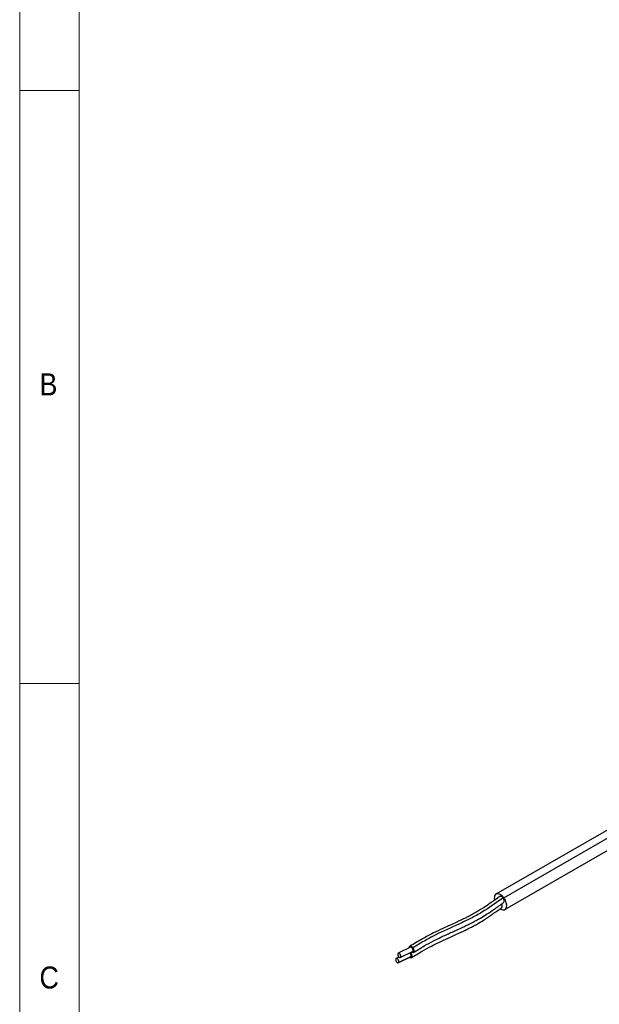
# Model space of a CAD drawing. Header units: millimetres. Extents: x 5 to 597, y 5 to 415.
# Tile 2 of 138: x 5 to 54, y 283 to 366. Entities that reach past the tile are written whole.
import ezdxf

# ---------------------------------------------------------------- set-up
doc = ezdxf.new("R2010")
doc.units = ezdxf.units.MM
doc.styles.add('SLDTEXTSTYLE1', font='GOTHIC.TTF', dxfattribs={"width": 0.913})

msp = doc.modelspace()

# ---------------------------------------------------------------- linework, layer by layer
at = {"color": 7, "linetype": 'Continuous', "lineweight": 18}
for p, q in [((5, 415), (5, 5)), ((10, 410), (10, 10)), ((10, 360), (5, 360)), ((5, 310), (10, 310))]:
    msp.add_line(p, q, dxfattribs=at)
at = {"color": 7, "linetype": 'Continuous', "lineweight": 25}
for p, q in [((55.7311, 298.3667), (45.1245, 292.2436)), ((45.789, 291.9401), (56.3956, 298.0632)), ((45.8745, 290.9446), (56.4811, 297.0676)), ((37.9307, 287.7668), (36.891, 287.2652)), ((37.0648, 286.9049), (38.1045, 287.4066)), ((37.0873, 286.9227), (38.127, 287.4244)), ((37.9336, 287.3241), (37.9608, 287.2876)), ((38.1045, 287.4066), (38.127, 287.4244)), ((36.9477, 286.9384), (36.7184, 286.8277)), ((36.8922, 286.4675), (37.9319, 286.9691)), ((36.9147, 286.4853), (37.9545, 286.9869)), ((37.9319, 286.9691), (37.9545, 286.9869))]:
    msp.add_line(p, q, dxfattribs=at)
at = {"color": 8, "linetype": 'Continuous', "lineweight": 25}
msp.add_line((38.031, 287.3283), (37.9608, 287.2876), dxfattribs=at)
at = {"color": 7, "linetype": 'Continuous', "lineweight": 25, "flags": 128}
for points in [[(45.789, 291.9401), (45.6375, 292.1057), (45.4725, 292.2213), (45.3102, 292.2754), (45.1663, 292.2629), (45.0551, 292.1849), (44.9874, 292.0491), (44.9699, 291.8687), (44.9886, 291.7247)], [(45.716, 291.9316), (45.6392, 292.0115), (45.5564, 292.0581), (45.4803, 292.0644), (45.4422, 292.0478)], [(45.464, 291.0036), (45.5265, 290.9669), (45.6888, 290.9127), (45.8327, 290.9253), (45.9439, 291.0033), (46.0116, 291.1391), (46.0291, 291.3195), (45.9949, 291.5268), (45.9121, 291.7406), (45.789, 291.9401)], [(45.7582, 291.5385), (45.778, 291.5568), (45.8088, 291.6278), (45.8078, 291.7239), (45.7752, 291.8306), (45.716, 291.9316)], [(36.8684, 287.2474), (36.8472, 287.1997), (36.8459, 287.1346), (36.8647, 287.0619), (36.9007, 286.9928), (36.9484, 286.9377), (37.0007, 286.905), (37.0494, 286.8998), (37.0873, 286.9227)], [(37.0873, 286.9227), (37.1085, 286.9704), (37.1098, 287.0355), (37.0911, 287.1082), (37.0551, 287.1773), (37.0073, 287.2324), (36.9551, 287.2651), (36.9063, 287.2703), (36.8684, 287.2474)], [(37.8168, 287.7118), (37.8216, 287.7587), (37.8534, 287.8302), (37.9102, 287.8646), (37.9834, 287.8567), (38.0618, 287.8077), (38.1334, 287.7251)], [(37.9608, 287.2876), (38.0148, 287.1839), (38.043, 287.0749), (38.041, 286.9772), (38.0092, 286.9057), (37.9524, 286.8713), (37.8792, 286.8792), (37.818, 286.9141)], [(38.127, 287.4244), (38.1483, 287.472), (38.1496, 287.5371), (38.1308, 287.6098), (38.0948, 287.679), (38.047, 287.7341), (37.9948, 287.7667), (37.946, 287.772), (37.9307, 287.7668)], [(38.1334, 287.7251), (38.1874, 287.6214), (38.2156, 287.5124), (38.2136, 287.4147), (38.1818, 287.3432), (38.125, 287.3088), (38.0518, 287.3166), (37.9906, 287.3516)], [(36.6958, 286.8099), (36.6746, 286.7623), (36.6733, 286.6971), (36.6921, 286.6245), (36.7281, 286.5553), (36.7758, 286.5002), (36.8281, 286.4676), (36.8768, 286.4623), (36.9147, 286.4853)], [(36.9147, 286.4853), (36.9359, 286.5329), (36.9372, 286.5981), (36.9185, 286.6707), (36.8825, 286.7399), (36.8347, 286.795), (36.7825, 286.8276), (36.7337, 286.8329), (36.6958, 286.8099)]]:
    msp.add_lwpolyline(points, dxfattribs=at)
at = {"color": 7, "linetype": 'Continuous', "lineweight": 25}
for centre, radius, start, end in [((45.3744, 291.2672), 0.2721, 323.364214, 35.103224), ((37.7124, 287.0895), 0.2629, 337.031856, 51.737394)]:
    msp.add_arc(centre, radius, start, end, dxfattribs=at)
for points, knots in [([(45.4423, 292.0478), (45.2194, 291.8872), (44.8204, 291.5995), (44.2829, 291.229), (43.8464, 290.9466), (43.4579, 290.7119), (43.0741, 290.4989), (42.7177, 290.3146), (42.4177, 290.1669), (42.1169, 290.0231), (41.7442, 289.8501), (41.2335, 289.6191), (40.586, 289.327), (39.7898, 288.953), (38.8679, 288.4543), (38.2254, 288.0632), (37.8796, 287.8528)], [0, 0, 0, 0, 0.0965823, 0.1729597, 0.2292605, 0.2788748, 0.3317368, 0.3820393, 0.418007, 0.4472386, 0.4967367, 0.5589033, 0.6389584, 0.7393819, 0.8597485, 1, 1, 1, 1]), ([(45.716, 291.9316), (45.1353, 291.5133), (44.5546, 291.0951), (43.7856, 290.6293), (43.6295, 290.5392), (43.3127, 290.3649), (42.8312, 290.112), (42.3352, 289.8784), (41.3368, 289.4205), (40.6625, 289.1288), (39.8519, 288.7189), (39.6915, 288.6345), (39.3742, 288.4607), (38.9029, 288.1933), (38.4412, 287.9124), (38.1334, 287.7251)], [0, 0, 0, 0, 0.25, 0.25, 0.3125, 0.3125, 0.375, 0.5, 0.5, 0.75, 0.75, 0.8125, 0.8125, 0.875, 1, 1, 1, 1]), ([(38.1556, 287.3206), (38.4646, 287.5089), (39.0249, 287.8504), (39.8007, 288.2834), (40.4221, 288.5892), (40.909, 288.8156), (41.3302, 289.0067), (41.7576, 289.1994), (42.1869, 289.3955), (42.5757, 289.5786), (42.8915, 289.733), (43.1753, 289.8772), (43.4804, 290.0391), (43.874, 290.2615), (44.3839, 290.5774), (45.0286, 291.0136), (45.4984, 291.3515), (45.7581, 291.5384)], [0, 0, 0, 0, 0.1258405, 0.2282455, 0.3074537, 0.3637921, 0.4121073, 0.4653485, 0.5235691, 0.5729209, 0.6119178, 0.6436104, 0.6816564, 0.7300509, 0.7986981, 0.8886604, 1, 1, 1, 1]), ([(37.9831, 286.8832), (38.2919, 287.0715), (38.8521, 287.4132), (39.6281, 287.8465), (40.2501, 288.1524), (40.7378, 288.3793), (41.1598, 288.5708), (41.5879, 288.7638), (42.0179, 288.9602), (42.4071, 289.1435), (42.7231, 289.2981), (43.0071, 289.4424), (43.3125, 289.6045), (43.7064, 289.8271), (44.2167, 290.1432), (44.8622, 290.5797), (45.3325, 290.9177), (45.5927, 291.1047)], [0, 0, 0, 0, 0.1257141, 0.228053, 0.3072583, 0.3636562, 0.4120453, 0.4653351, 0.5235733, 0.5729265, 0.6119247, 0.6436165, 0.6816602, 0.7300516, 0.7986965, 0.8886587, 1, 1, 1, 1])]:
    msp.add_open_spline(points, degree=3, knots=knots, dxfattribs=at)

# ---------------------------------------------------------------- texts
at = {"color": 7, "linetype": 'Continuous', "lineweight": 0, "char_height": 1.8521, "attachment_point": 1, "style": 'SLDTEXTSTYLE1'}
for s, insert in [('B', (6.6667, 336.1463)), ('C', (6.6667, 286.1463))]:
    msp.add_mtext(s, dxfattribs=dict(at, insert=insert))

doc.saveas('drawing.dxf')
